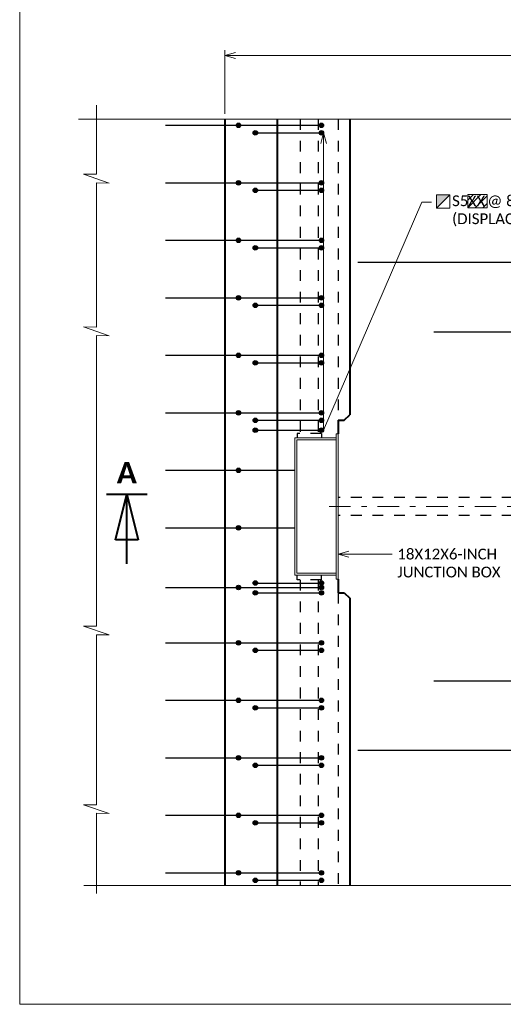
# Model space of a CAD drawing. Extents: x -1995 to -1379, y -2470 to -2218.
# Tile 1 of 9: x -1995 to -1928, y -2470 to -2333. Entities that reach past the tile are written whole.
import ezdxf
from ezdxf import colors
from ezdxf.entities.mleader import LeaderData, LeaderLine
from ezdxf.enums import TextEntityAlignment as Align
from ezdxf.math import Vec2, Vec3

# ---------------------------------------------------------------- set-up
doc = ezdxf.new("R2010")
doc.units = 0
doc.header["$MEASUREMENT"] = 0
doc.linetypes.add('Wisdot2', pattern=[0.125, 0.0625, -0.0625])
doc.linetypes.add('Wisdot4', pattern=[0.28125, 0.125, -0.0625, 0.03125, -0.0625])
for name, color, linetype, lineweight in [('B_ANNO', 7, 'Continuous', 18), ('B_ANNO_BREAK', 7, 'Continuous', 18), ('B_ANNO_DIM', 7, 'Continuous', 18), ('B_ANNO_SYMB', 7, 'Continuous', 18), ('B_ANNO_TEXT', 7, 'Continuous', 18), ('B_CNTR', 1, 'Wisdot4', 18), ('B_CONC', 1, 'Continuous', 40), ('B_DETAIL_HIDDEN', 7, 'Wisdot2', 25), ('B_REBAR', 5, 'Continuous', 25), ('B_STEEL', 92, 'Continuous', 18)]:
    doc.layers.add(name, color=color, linetype=linetype, lineweight=lineweight)
doc.layers.add('B_ANNO_DESIGN_NOTES', color=1, linetype='Continuous', lineweight=18, true_color=0xff0000)
doc.layers.add('B_ANNO_NOPLOT', color=47, linetype='Continuous', lineweight=18, plot=False)
doc.styles.add('Annotative', font='calibri.ttf', dxfattribs={"height": 0.0625})
doc.styles.get("Standard").update_dxf_attribs({"font": 'calibri.ttf'})
doc.styles.add('Title', font='calibrib.ttf', dxfattribs={"height": 0.125})
doc.dimstyles.new('Annotative', dxfattribs={"dimscale": 0, "dimtxt": 0.0625, "dimasz": 0.0625, "dimexe": 0.03125, "dimexo": 0.03125, "dimgap": 0.03125, "dimtad": 1, "dimdec": 3, "dimzin": 3, "dimdsep": 46, "dimlunit": 4, "dimtxsty": 'Annotative', "dimblk": 'OPEN30', "dimcen": 0.03125, "dimclrd": 256, "dimclre": 256, "dimclrt": 256, "dimaunit": 1, "dimadec": 0, "dimazin": 3, "dimtfac": 0.75, "dimtdec": 3, "dimtofl": 0, "dimtmove": 0, "dimatfit": 3, "dimldrblk": 'OPEN30', "dimfxl": 1, "dimtfill": 1, "dimfrac": 1, "dimtolj": 1, "dimtzin": 0, "dimlwd": -1, "dimlwe": -1, "dimarcsym": 0})

# ---------------------------------------------------------------- blocks, each defined once
blk = doc.blocks.new('_Open30')
at = {"color": 0, "linetype": 'ByBlock', "lineweight": -2}
for p, q in [((-1, 0.268), (0, 0)), ((0, 0), (-1, -0.268)), ((0, 0), (-1, 0))]:
    blk.add_line(p, q, dxfattribs=at)
blk = doc.blocks.new('*D46')
at = {"layer": 'B_ANNO_DIM', "transparency": 16777216}
for p, q in [((-81.9493, -97.7587), (-81.9493, -97.3894)), ((-81.8868, -97.4207), (-76.8417, -97.4207)), ((-76.7792, -99.5043), (-76.7792, -97.3894))]:
    blk.add_line(p, q, dxfattribs=at)
at = {"layer": 'Defpoints', "color": 0, "transparency": 16777216}
for p in [(-76.7792, -97.4207), (-81.9493, -97.7899), (-76.7792, -99.5355)]:
    blk.add_point(p, dxfattribs=at)
at = {"layer": 'B_ANNO_DIM', "transparency": 16777216, "xscale": 0.0625, "yscale": 0.0625, "zscale": 0.0625, "rotation": 180}
blk.add_blockref('_Open30', (-81.9493, -97.4207), dxfattribs=at)
at = {"layer": 'B_ANNO_DIM', "transparency": 16777216, "xscale": 0.0625, "yscale": 0.0625, "zscale": 0.0625}
blk.add_blockref('_Open30', (-76.7792, -97.4207), dxfattribs=at)
blk = doc.blocks.new('*U11')
at = {"layer": 'B_ANNO_SYMB', "lineweight": -2}
h = blk.add_hatch(color=0, dxfattribs=at)
h.dxf.hatch_style = 1
h.paths.add_polyline_path([(-1.982, -0.853), (-1.045, -0.853), (-1.982, 0.084)])
at = {"layer": 'B_ANNO_SYMB', "color": 0, "lineweight": -2}
blk.add_line((-1.045, -0.853), (-1.982, 0.084), dxfattribs=at)
at = {"layer": 'B_ANNO_SYMB', "color": 0, "lineweight": -2, "flags": 128}
blk.add_lwpolyline([(-1.982, 0.084), (-1.982, -0.853), (-1.045, -0.853), (-1.045, 0.084)], close=True, dxfattribs=at)
blk = doc.blocks.new('*U94')
at = {"layer": 'B_ANNO', "lineweight": 40}
for p, q in [((-1.404, -1.5), (1.404, -1.5)), ((-0.79125, -4.665), (0, -1.5)), ((0, -6.353), (0, -1.5)), ((0, -1.5), (0.79125, -4.665)), ((0.79125, -4.665), (-0.79125, -4.665))]:
    blk.add_line(p, q, dxfattribs=at)
at = {"style": 'Title'}
blk.add_attdef('A', text='', height=1.5, dxfattribs=at).set_placement((0, 0), align=Align.MIDDLE_CENTER)
blk = doc.blocks.new('*U71')
at = {"layer": 'B_ANNO_NOPLOT', "flags": 128}
blk.add_lwpolyline([(-83.1375, -117.5131), (-83.1375, -107.0131), (-69.6405, -107.0131), (-69.6405, -107.5608), (-67.3875, -107.5608), (-67.3875, -115.8256), (-69.9471, -115.8256), (-69.9471, -117.5131)], close=True, dxfattribs=at)
blk = doc.blocks.new('INS_LIGHTDET_BASE')
at = {"layer": 'B_ANNO_DESIGN_NOTES'}
h = blk.add_hatch(dxfattribs=at)
h.set_pattern_fill('ANSI31', color=256, scale=0.25)
h.set_pattern_definition([(45, (2.400126, -3.64982), (-0.022097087, 0.022097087), [])])
h.paths.add_polyline_path([(-80.4285, -98.2264), (-80.5415, -98.2264), (-80.5415, -98.3044), (-80.4285, -98.3044)])
at = {"layer": 'B_REBAR'}
h = blk.add_hatch(color=256, dxfattribs=at)
edge = h.paths.add_edge_path()
edge.add_arc((-81.87, -97.8253), 0.013, 0, 360)
h = blk.add_hatch(color=256, dxfattribs=at)
edge = h.paths.add_edge_path()
edge.add_arc((-81.3894, -97.8253), 0.013, 0, 360)
h = blk.add_hatch(color=256, dxfattribs=at)
edge = h.paths.add_edge_path()
edge.add_arc((-81.7723, -97.8689), 0.013, 0, 360)
h = blk.add_hatch(color=256, dxfattribs=at)
edge = h.paths.add_edge_path()
edge.add_arc((-81.3894, -97.8689), 0.013, 0, 360)
h = blk.add_hatch(color=256, dxfattribs=at)
edge = h.paths.add_edge_path()
edge.add_arc((-81.87, -98.1587), 0.013, 0, 360)
h = blk.add_hatch(color=256, dxfattribs=at)
edge = h.paths.add_edge_path()
edge.add_arc((-81.3894, -98.1587), 0.013, 0, 360)
h = blk.add_hatch(color=256, dxfattribs=at)
edge = h.paths.add_edge_path()
edge.add_arc((-81.7723, -98.2022), 0.013, 0, 360)
h = blk.add_hatch(color=256, dxfattribs=at)
edge = h.paths.add_edge_path()
edge.add_arc((-81.3894, -98.2022), 0.013, 0, 360)
h = blk.add_hatch(color=256, dxfattribs=at)
edge = h.paths.add_edge_path()
edge.add_arc((-81.87, -98.492), 0.013, 0, 360)
h = blk.add_hatch(color=256, dxfattribs=at)
edge = h.paths.add_edge_path()
edge.add_arc((-81.3894, -98.492), 0.013, 0, 360)
h = blk.add_hatch(color=256, dxfattribs=at)
edge = h.paths.add_edge_path()
edge.add_arc((-81.7723, -98.5355), 0.013, 0, 360)
h = blk.add_hatch(color=256, dxfattribs=at)
edge = h.paths.add_edge_path()
edge.add_arc((-81.3894, -98.5355), 0.013, 0, 360)
h = blk.add_hatch(color=256, dxfattribs=at)
edge = h.paths.add_edge_path()
edge.add_arc((-81.87, -98.8253), 0.013, 0, 360)
h = blk.add_hatch(color=256, dxfattribs=at)
edge = h.paths.add_edge_path()
edge.add_arc((-81.7723, -98.8689), 0.013, 0, 360)
h = blk.add_hatch(color=256, dxfattribs=at)
edge = h.paths.add_edge_path()
edge.add_arc((-81.3894, -98.8253), 0.013, 0, 360)
h = blk.add_hatch(color=256, dxfattribs=at)
edge = h.paths.add_edge_path()
edge.add_arc((-81.3894, -98.8689), 0.013, 0, 360)
h = blk.add_hatch(color=256, dxfattribs=at)
edge = h.paths.add_edge_path()
edge.add_arc((-81.87, -99.1587), 0.013, 0, 360)
h = blk.add_hatch(color=256, dxfattribs=at)
edge = h.paths.add_edge_path()
edge.add_arc((-81.3894, -99.1587), 0.013, 0, 360)
h = blk.add_hatch(color=256, dxfattribs=at)
edge = h.paths.add_edge_path()
edge.add_arc((-81.7723, -99.2022), 0.013, 0, 360)
h = blk.add_hatch(color=256, dxfattribs=at)
edge = h.paths.add_edge_path()
edge.add_arc((-81.3894, -99.2022), 0.013, 0, 360)
h = blk.add_hatch(color=256, dxfattribs=at)
edge = h.paths.add_edge_path()
edge.add_arc((-81.87, -99.492), 0.013, 0, 360)
h = blk.add_hatch(color=256, dxfattribs=at)
edge = h.paths.add_edge_path()
edge.add_arc((-81.3894, -99.492), 0.013, 0, 360)
h = blk.add_hatch(color=256, dxfattribs=at)
edge = h.paths.add_edge_path()
edge.add_arc((-81.7723, -99.5355), 0.013, 0, 360)
h = blk.add_hatch(color=256, dxfattribs=at)
edge = h.paths.add_edge_path()
edge.add_arc((-81.3894, -99.5355), 0.013, 0, 360)
h = blk.add_hatch(color=256, dxfattribs=at)
edge = h.paths.add_edge_path()
edge.add_arc((-81.7723, -99.5923), 0.013, 0, 360)
h = blk.add_hatch(color=256, dxfattribs=at)
edge = h.paths.add_edge_path()
edge.add_arc((-81.3894, -99.5923), 0.013, 0, 360)
h = blk.add_hatch(color=256, dxfattribs=at)
edge = h.paths.add_edge_path()
edge.add_arc((-81.87, -99.8253), 0.013, 0, 360)
h = blk.add_hatch(color=256, dxfattribs=at)
edge = h.paths.add_edge_path()
edge.add_arc((-81.87, -100.1587), 0.013, 0, 360)
h = blk.add_hatch(color=256, dxfattribs=at)
edge = h.paths.add_edge_path()
edge.add_arc((-81.87, -100.5051), 0.013, 0, 360)
h = blk.add_hatch(color=256, dxfattribs=at)
edge = h.paths.add_edge_path()
edge.add_arc((-81.7723, -100.4787), 0.013, 0, 360)
h = blk.add_hatch(color=256, dxfattribs=at)
edge = h.paths.add_edge_path()
edge.add_arc((-81.3894, -100.4787), 0.013, 0, 360)
h = blk.add_hatch(color=256, dxfattribs=at)
edge = h.paths.add_edge_path()
edge.add_arc((-81.3894, -100.5051), 0.013, 0, 360)
h = blk.add_hatch(color=256, dxfattribs=at)
edge = h.paths.add_edge_path()
edge.add_arc((-81.7723, -100.5355), 0.013, 0, 360)
h = blk.add_hatch(color=256, dxfattribs=at)
edge = h.paths.add_edge_path()
edge.add_arc((-81.3894, -100.5355), 0.013, 0, 360)
h = blk.add_hatch(color=256, dxfattribs=at)
edge = h.paths.add_edge_path()
edge.add_arc((-81.87, -100.8253), 0.013, 0, 360)
h = blk.add_hatch(color=256, dxfattribs=at)
edge = h.paths.add_edge_path()
edge.add_arc((-81.7723, -100.8689), 0.013, 0, 360)
h = blk.add_hatch(color=256, dxfattribs=at)
edge = h.paths.add_edge_path()
edge.add_arc((-81.3894, -100.8253), 0.013, 0, 360)
h = blk.add_hatch(color=256, dxfattribs=at)
edge = h.paths.add_edge_path()
edge.add_arc((-81.3894, -100.8689), 0.013, 0, 360)
h = blk.add_hatch(color=256, dxfattribs=at)
edge = h.paths.add_edge_path()
edge.add_arc((-81.87, -101.1587), 0.013, 0, 360)
h = blk.add_hatch(color=256, dxfattribs=at)
edge = h.paths.add_edge_path()
edge.add_arc((-81.7723, -101.2022), 0.013, 0, 360)
h = blk.add_hatch(color=256, dxfattribs=at)
edge = h.paths.add_edge_path()
edge.add_arc((-81.3894, -101.1587), 0.013, 0, 360)
h = blk.add_hatch(color=256, dxfattribs=at)
edge = h.paths.add_edge_path()
edge.add_arc((-81.3894, -101.2022), 0.013, 0, 360)
h = blk.add_hatch(color=256, dxfattribs=at)
edge = h.paths.add_edge_path()
edge.add_arc((-81.87, -101.492), 0.013, 0, 360)
h = blk.add_hatch(color=256, dxfattribs=at)
edge = h.paths.add_edge_path()
edge.add_arc((-81.3894, -101.492), 0.013, 0, 360)
h = blk.add_hatch(color=256, dxfattribs=at)
edge = h.paths.add_edge_path()
edge.add_arc((-81.7723, -101.5355), 0.013, 0, 360)
h = blk.add_hatch(color=256, dxfattribs=at)
edge = h.paths.add_edge_path()
edge.add_arc((-81.3894, -101.5355), 0.013, 0, 360)
h = blk.add_hatch(color=256, dxfattribs=at)
edge = h.paths.add_edge_path()
edge.add_arc((-81.87, -101.8253), 0.013, 0, 360)
h = blk.add_hatch(color=256, dxfattribs=at)
edge = h.paths.add_edge_path()
edge.add_arc((-81.3894, -101.8253), 0.013, 0, 360)
h = blk.add_hatch(color=256, dxfattribs=at)
edge = h.paths.add_edge_path()
edge.add_arc((-81.7723, -101.8689), 0.013, 0, 360)
h = blk.add_hatch(color=256, dxfattribs=at)
edge = h.paths.add_edge_path()
edge.add_arc((-81.3894, -101.8689), 0.013, 0, 360)
h = blk.add_hatch(color=256, dxfattribs=at)
edge = h.paths.add_edge_path()
edge.add_arc((-81.87, -102.1587), 0.013, 0, 360)
h = blk.add_hatch(color=256, dxfattribs=at)
edge = h.paths.add_edge_path()
edge.add_arc((-81.3894, -102.1587), 0.013, 0, 360)
h = blk.add_hatch(color=256, dxfattribs=at)
edge = h.paths.add_edge_path()
edge.add_arc((-81.7723, -102.2022), 0.013, 0, 360)
h = blk.add_hatch(color=256, dxfattribs=at)
edge = h.paths.add_edge_path()
edge.add_arc((-81.3894, -102.2022), 0.013, 0, 360)
at = {"layer": 'B_ANNO_BREAK'}
for p, q in [((-82.6921, -97.7078), (-82.6921, -98.1092)), ((-79.8931, -97.7899), (-82.7961, -97.7899)), ((-82.6188, -98.1599), (-82.7678, -98.1088)), ((-82.7678, -98.1088), (-82.6921, -98.1092)), ((-82.6921, -98.1588), (-82.6188, -98.1599)), ((-82.6921, -98.1588), (-82.6921, -98.9948)), ((-82.6188, -99.0455), (-82.7678, -98.9944)), ((-82.7678, -98.9944), (-82.6921, -98.9948)), ((-82.6921, -99.0445), (-82.6188, -99.0455)), ((-82.6921, -99.0445), (-82.6921, -100.7286)), ((-82.6188, -100.7793), (-82.7678, -100.7281)), ((-82.7678, -100.7281), (-82.6921, -100.7286)), ((-82.6921, -100.7782), (-82.6188, -100.7793)), ((-82.6921, -100.7782), (-82.6921, -101.7643)), ((-82.6188, -101.815), (-82.7678, -101.7639)), ((-82.7678, -101.7639), (-82.6921, -101.7643)), ((-82.6921, -101.8139), (-82.6188, -101.815)), ((-82.6921, -101.8139), (-82.6921, -102.2778)), ((-79.3038, -102.2315), (-82.7659, -102.2315))]:
    blk.add_line(p, q, dxfattribs=at)
at = {"layer": 'B_ANNO_DESIGN_NOTES'}
blk.add_lwpolyline([(-80.5415, -98.2264), (-80.4285, -98.2264), (-80.4285, -98.3044), (-80.5415, -98.3044)], close=True, dxfattribs=at)
at = {"layer": 'B_ANNO_NOPLOT', "flags": 128}
blk.add_lwpolyline([(-83.1375, -102.921), (-83.1375, -92.421), (-69.6405, -92.421), (-69.6405, -92.9687), (-67.3875, -92.9687), (-67.3875, -101.2336), (-69.9471, -101.2336), (-69.9471, -102.921)], close=True, dxfattribs=at)
at = {"layer": 'B_CNTR'}
blk.add_line((-77.5637, -100.0355), (-81.3868, -100.0355), dxfattribs=at)
at = {"layer": 'B_CONC'}
for p, q in [((-81.9493, -97.7899), (-81.9493, -102.2315)), ((-81.6466, -97.7899), (-81.6466, -102.2315)), ((-81.2254, -97.7899), (-81.2254, -99.5042)), ((-81.2931, -99.5355), (-81.2567, -99.5355)), ((-81.2931, -99.5355), (-81.2931, -99.6137)), ((-81.2567, -99.5355), (-81.2254, -99.5042)), ((-81.2931, -100.4574), (-81.2931, -100.5355)), ((-81.2931, -100.5355), (-81.2567, -100.5355)), ((-81.2567, -100.5355), (-81.2254, -100.5668)), ((-81.2254, -100.5668), (-81.2254, -102.2315))]:
    blk.add_line(p, q, dxfattribs=at)
at = {"layer": 'B_DETAIL_HIDDEN'}
for p, q in [((-81.5119, -97.7899), (-81.5119, -99.6111)), ((-81.4077, -97.7899), (-81.4077, -99.6111)), ((-81.2931, -97.7899), (-81.2931, -99.5355)), ((-81.5301, -99.6111), (-81.5301, -99.6371)), ((-81.3895, -99.6111), (-81.5301, -99.6111)), ((-81.3895, -99.6111), (-81.3895, -99.6371)), ((-77.2811, -99.9834), (-81.2931, -99.9835)), ((-77.2811, -100.0876), (-81.2931, -100.0876)), ((-81.5301, -100.46), (-81.5301, -100.4339)), ((-81.3895, -100.46), (-81.3895, -100.4339)), ((-81.3895, -100.46), (-81.5301, -100.46)), ((-81.5119, -100.46), (-81.5119, -102.2315)), ((-81.4077, -100.46), (-81.4077, -102.2315)), ((-81.2931, -100.5355), (-81.2931, -102.2315))]:
    blk.add_line(p, q, dxfattribs=at)
at = {"layer": 'B_REBAR'}
for p, q in [((-82.2934, -97.8253), (-81.3764, -97.8253)), ((-81.7854, -97.8689), (-81.3764, -97.8689)), ((-82.2934, -98.1587), (-81.3764, -98.1587)), ((-81.7854, -98.2022), (-81.3764, -98.2022)), ((-82.2934, -98.492), (-81.3764, -98.492)), ((-81.7854, -98.5355), (-81.3764, -98.5355)), ((-77.8543, -98.6205), (-81.1793, -98.6205)), ((-82.2934, -98.8253), (-81.3764, -98.8253)), ((-81.7854, -98.8689), (-81.3764, -98.8689)), ((-77.4125, -99.0242), (-80.7375, -99.0242)), ((-82.2934, -99.1587), (-81.3764, -99.1587)), ((-81.7854, -99.2022), (-81.3764, -99.2022)), ((-82.2934, -99.492), (-81.3764, -99.492)), ((-81.7854, -99.5355), (-81.3764, -99.5355)), ((-81.7854, -99.5923), (-81.3764, -99.5923)), ((-82.2934, -99.8253), (-81.5431, -99.8253)), ((-82.2934, -100.1587), (-81.5431, -100.1587)), ((-82.2934, -100.5051), (-81.3764, -100.5051)), ((-81.7854, -100.4787), (-81.3764, -100.4787)), ((-81.7854, -100.5355), (-81.3764, -100.5355)), ((-82.2934, -100.8253), (-81.3764, -100.8253)), ((-81.7854, -100.8689), (-81.3764, -100.8689)), ((-77.4125, -101.0468), (-80.7375, -101.0468)), ((-82.2934, -101.1587), (-81.3764, -101.1587)), ((-81.7854, -101.2022), (-81.3764, -101.2022)), ((-77.8543, -101.4506), (-81.1793, -101.4506)), ((-82.2934, -101.492), (-81.3764, -101.492)), ((-81.7854, -101.5355), (-81.3764, -101.5355)), ((-82.2934, -101.8253), (-81.3764, -101.8253)), ((-81.7854, -101.8689), (-81.3764, -101.8689)), ((-82.2934, -102.1587), (-81.3764, -102.1587)), ((-81.7854, -102.2022), (-81.3764, -102.2022))]:
    blk.add_line(p, q, dxfattribs=at)
for centre in [(-81.87, -97.8253), (-81.3894, -97.8253), (-81.7723, -97.8689), (-81.3894, -97.8689), (-81.87, -98.1587), (-81.3894, -98.1587), (-81.7723, -98.2022), (-81.3894, -98.2022), (-81.87, -98.492), (-81.3894, -98.492), (-81.7723, -98.5355), (-81.3894, -98.5355), (-81.87, -98.8253), (-81.7723, -98.8689), (-81.3894, -98.8253), (-81.3894, -98.8689), (-81.87, -99.1587), (-81.3894, -99.1587), (-81.7723, -99.2022), (-81.3894, -99.2022), (-81.87, -99.492), (-81.3894, -99.492), (-81.7723, -99.5355), (-81.3894, -99.5355), (-81.7723, -99.5923), (-81.3894, -99.5923), (-81.87, -99.8253), (-81.87, -100.1587), (-81.87, -100.5051), (-81.7723, -100.4787), (-81.3894, -100.4787), (-81.3894, -100.5051), (-81.7723, -100.5355), (-81.3894, -100.5355), (-81.87, -100.8253), (-81.7723, -100.8689), (-81.3894, -100.8253), (-81.3894, -100.8689), (-81.87, -101.1587), (-81.7723, -101.2022), (-81.3894, -101.1587), (-81.3894, -101.2022), (-81.87, -101.492), (-81.3894, -101.492), (-81.7723, -101.5355), (-81.3894, -101.5355), (-81.87, -101.8253), (-81.3894, -101.8253), (-81.7723, -101.8689), (-81.3894, -101.8689), (-81.87, -102.1587), (-81.3894, -102.1587), (-81.7723, -102.2022), (-81.3894, -102.2022)]:
    blk.add_circle(centre, 0.013, dxfattribs=at)
at = {"layer": 'B_STEEL'}
for p, q in [((-81.3048, -99.6371), (-81.5431, -99.6371)), ((-81.5431, -99.6371), (-81.5431, -100.4339)), ((-81.3048, -99.6488), (-81.5315, -99.6488)), ((-81.5315, -99.6488), (-81.5315, -100.4222)), ((-81.2931, -99.6137), (-81.3048, -99.6137)), ((-81.3048, -100.4574), (-81.3048, -99.6137)), ((-81.2931, -100.4574), (-81.2931, -99.6137)), ((-81.5431, -100.4339), (-81.3048, -100.4339)), ((-81.5315, -100.4222), (-81.3048, -100.4222)), ((-81.3048, -100.4574), (-81.2931, -100.4574))]:
    blk.add_line(p, q, dxfattribs=at)
at = {"xscale": 0.08333333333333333, "yscale": 0.08333333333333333, "zscale": 0.08333333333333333}
blk.add_blockref('*U94', (-82.5169, -99.8388), dxfattribs=at).add_auto_attribs({'A': 'A'})
at = {"layer": 'B_ANNO_SYMB', "xscale": -0.08333333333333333, "yscale": 0.08333333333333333, "zscale": 0.08333333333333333, "rotation": 180}
blk.add_blockref('*U11', (-80.5576, -98.2989), dxfattribs=at)
at = {"layer": 'B_ANNO_TEXT'}
for tag, p in [('LN1', (-79.6279, -92.7339)), ('LN4', (-79.3649, -97.3571)), ('LN7', (-73.3878, -100.3375)), ('BN2', (-74.1939, -101.9739)), ('LN9', (-73.8065, -101.9745)), ('BN3', (-74.1939, -102.1198)), ('BN4', (-74.1939, -102.2658)), ('BN5', (-74.1939, -102.4114)), ('LN10', (-73.8065, -102.412)), ('BN6', (-74.1939, -102.5574)), ('LN11', (-73.8065, -102.558))]:
    blk.add_attdef(tag, text='', height=0.0625, dxfattribs=at).set_placement(p, align=Align.MIDDLE_CENTER)
for tag, rotation, p in [('LN3', 90, (-76.2082, -94.9259)), ('LN2', 90, (-76.2082, -95.6287)), ('LN6', 90, (-70.888, -99.0376)), ('LN5', 90, (-75.0704, -99.1352)), ('LN8', 45, (-77.9949, -101.8624))]:
    blk.add_attdef(tag, text='', height=0.0625, rotation=rotation, dxfattribs=at).set_placement(p, align=Align.MIDDLE_CENTER)
for tag, p in [('BN1', (-82.8334, -95.005)), ('DIA1', (-81.1096, -95.1281)), ('BN7', (-80.5415, -98.2954)), ('DIA2', (-79.0163, -99.5478))]:
    blk.add_attdef(tag, p, '', height=0.0625, dxfattribs=at)
for tag, p in [('SN1', (-69.9126, -99.4624)), ('SN2', (-69.6339, -100.7136))]:
    blk.add_attdef(tag, text='', height=0.0625, dxfattribs=at).set_placement(p, align=Align.MIDDLE_LEFT)
at = {"layer": 'B_ANNO_DIM'}
dim = blk.add_linear_dim(base=(-76.7792, -97.4207), p1=(-81.9493, -97.7899), p2=(-76.7792, -99.5355), text=' ', dimstyle='Annotative', override={"dimscale": 24, "dimtxt": 0.002604, "dimasz": 0.002604, "dimexe": 0.001302, "dimexo": 0.001302, "dimgap": 0.001302, "dimtxsty": 'Standard', "dimcen": 0.001302, "dimtix": 0, "dimtofl": 0, "dimtmove": 0, "dimatfit": 3}, dxfattribs=at)
dim.commit()
dim.dimension.update_dxf_attribs({"geometry": '*D46', "text_midpoint": (-79.3643, -97.4207)})
ml = blk.add_multileader_mtext('Standard', dxfattribs=at)
ml.set_content('    S5     @ 8" CTRS.\\P    (DISPLACE AT JUNCTION BOX)', color=256)
ml.set_leader_properties(color=256, linetype='ByLayer', lineweight=-1)
ml.set_arrow_properties(name='OPEN30')
ml.build(insert=Vec2(0, 0))
ml.multileader.update_dxf_attribs({"dogleg_length": 0.0556, "arrow_head_size": 0.0625})
ctx = ml.context
ctx.base_point, ctx.char_height, ctx.arrow_head_size, ctx.landing_gap_size, ctx.plane_origin = Vec3(-80.7517, -98.2712), 0.0625, 0.0625, 0.0312, Vec3(-81.3764, -97.8689)
notes = []
notes.append((ctx, [(0, (1, 1, 0), (-80.8072, -98.2712), (1, 0), 0.0556, [(1, [(-81.3764, -97.8689), (-81.3764, -99.5923)], 0, [])])]))
ctx.mtext.insert, ctx.mtext.flow_direction = Vec3(-80.7204, -98.2316), 5
ml = blk.add_multileader_mtext('Standard', dxfattribs=at)
ml.set_content('18X12X6-INCH\\PJUNCTION BOX', color=256)
ml.set_leader_properties(color=256, linetype='ByLayer', lineweight=-1)
ml.set_arrow_properties(name='OPEN30')
ml.build(insert=Vec2(0, 0))
ml.multileader.update_dxf_attribs({"dogleg_length": 0.0556, "arrow_head_size": 0.0625})
ctx = ml.context
ctx.base_point, ctx.char_height, ctx.arrow_head_size, ctx.landing_gap_size, ctx.plane_origin = Vec3(-80.9805, -100.3113), 0.0625, 0.0625, 0.0312, Vec3(-81.2931, -100.3113)
notes.append((ctx, [(0, (1, 1, 0), (-81.036, -100.3113), (1, 0), 0.0556, [(0, [(-81.2931, -100.3113)], 0, [])])]))
ctx.mtext.insert, ctx.mtext.flow_direction = Vec3(-80.9492, -100.2796), 5
for ctx, leaders in notes:
    for number, flags, end, landing, length, lines in leaders:
        leader = LeaderData()
        leader.index, (leader.has_last_leader_line, leader.has_dogleg_vector, leader.attachment_direction) = number, flags
        leader.last_leader_point, leader.dogleg_vector, leader.dogleg_length = Vec3(end), Vec3(landing), length
        for number, points, colour, breaks in lines:
            line = LeaderLine()
            line.index, line.vertices, line.color, line.breaks = number, Vec3.list(points), colors.encode_raw_color(colour), breaks
            leader.lines.append(line)
        ctx.leaders.append(leader)

msp = doc.modelspace()

# ---------------------------------------------------------------- block references
ref = msp.add_blockref('INS_LIGHTDET_BASE', (0, 0), dxfattribs=dict(xscale=24, yscale=24, zscale=24))
ref.add_attrib('BN7', 'XX', (-1933, -2359.09), dxfattribs={"layer": 'B_ANNO_TEXT', "height": 1.5})

# ---------------------------------------------------------------- next in the draw order: block references
at = {"xscale": 24, "yscale": 24, "zscale": 24}
msp.add_blockref('*U71', (0, 350.21), dxfattribs=at)

doc.saveas('drawing.dxf')
